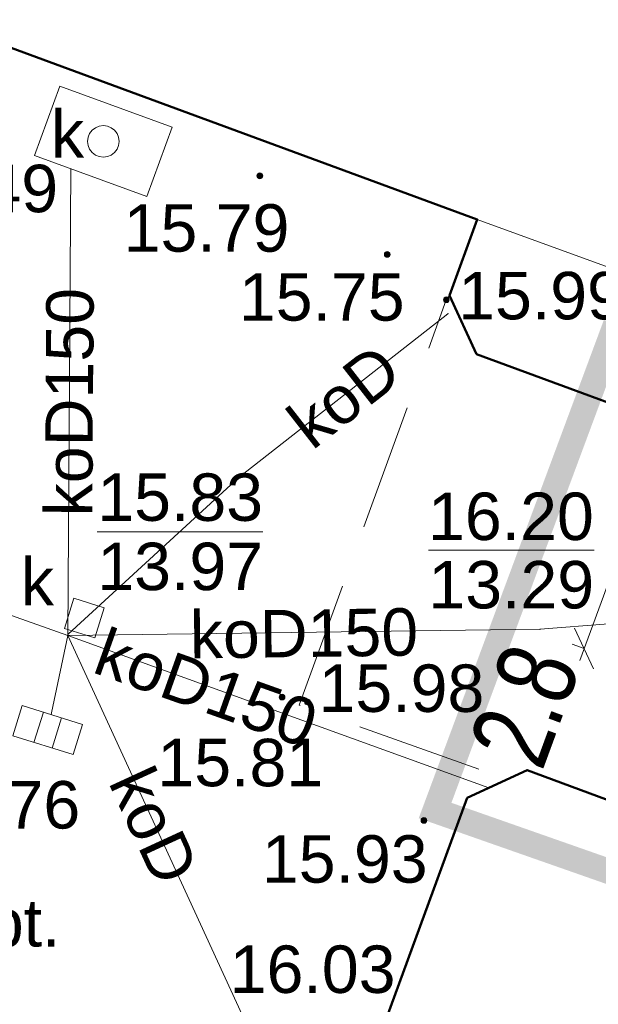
# Model space of a CAD drawing. Extents: x 5470850 to 5471103, y 5921888 to 5922012.
# Tile 24 of 44: x 5470985.53 to 5470994.68, y 5921940.26 to 5921955.82. Entities that reach past the tile are written whole.
import ezdxf
from ezdxf.enums import TextEntityAlignment as Align

# ---------------------------------------------------------------- set-up
doc = ezdxf.new("R2010")
doc.units = 0
doc.header["$PDSIZE"] = 0.75
for name, pattern in [('budynki akt$0$DASHED', [19.05, 12.7, -6.35]), ('PRZER2-1', [3, 2, -1]), ('PRZER3-1', [4, 3, -1])]:
    doc.linetypes.add(name, pattern=pattern)
doc.layers.get('0').update_dxf_attribs({"linetype": 'CONTINUOUS', "lineweight": 13})
doc.layers.get('Defpoints').update_dxf_attribs({"linetype": 'CONTINUOUS'})
for name, color, linetype, lineweight in [('000_wymiarowanie ', 7, 'CONTINUOUS', 0), ('A_GRANICA OPRACOWANIA', 7, 'CONTINUOUS', 0), ('GES_UrzadzeniaSiecKanalizacyjna_P', 7, 'CONTINUOUS', 18), ('GESBLO', 7, 'CONTINUOUS', 18), ('GESBZO', 7, 'CONTINUOUS', 50), ('GSPPRB', 7, 'CONTINUOUS', 20), ('GSSKOA', 7, 'PRZER3-1', 18), ('GULKPR', 36, 'CONTINUOUS', 18), ('GULKPR_O', 36, 'CONTINUOUS', 18), ('GUPIWZ', 7, 'CONTINUOUS', 18), ('GUPIWZ_O', 7, 'CONTINUOUS', 18), ('GUPKSD', 36, 'CONTINUOUS', 18), ('GUPPRZ', 7, 'CONTINUOUS', 18), ('GUPPRZ_O', 7, 'CONTINUOUS', 18), ('GUSIKP', 7, 'CONTINUOUS', 18), ('OT_Rzedna', 7, 'CONTINUOUS', 18), ('OTKU_O', 7, 'CONTINUOUS', 18), ('wysokosci', 7, 'CONTINUOUS', 18)]:
    doc.layers.add(name, color=color, linetype=linetype, lineweight=lineweight)
doc.styles.add('Arial', font='arial.ttf')
doc.styles.add('GEO-INFO', font='arial.ttf')
doc.styles.add('narrow b. maly', font='ARIALN.TTF', dxfattribs={"width": 0.9})
doc.dimstyles.new('1-5', dxfattribs={"dimscale": 0, "dimtxt": 1.25, "dimasz": 0.5, "dimexe": 0.2, "dimexo": 5, "dimgap": 0.1, "dimtad": 1, "dimzin": 9, "dimdsep": 46, "dimtxsty": 'narrow b. maly', "dimblk": 'OBLIQUE', "dimcen": 0.5, "dimdle": 0.2, "dimadec": 0, "dimazin": 0, "dimtfac": 1, "dimtdec": 1, "dimtix": 1, "dimtmove": 2, "dimatfit": 3, "dimfxl": 0, "dimtolj": 1, "dimtzin": 0, "dimlwd": -1, "dimlwe": -1, "dimarcsym": 0})

# ---------------------------------------------------------------- blocks, each defined once
blk = doc.blocks.new('POINT')
at = {"color": 0}
blk.add_point((0, 0), dxfattribs=at)
blk = doc.blocks.new('OKRAG_PELNY')
at = {"color": 0}
blk.add_lwpolyline([(0, 0.5), (0.12941, 0.482963), (0.25, 0.433013), (0.353553, 0.353553), (0.433013, 0.25), (0.482963, 0.12941), (0.5, 0), (0.482963, -0.12941), (0.433013, -0.25), (0.353553, -0.353553), (0.25, -0.433013), (0.12941, -0.482963), (0, -0.5), (-0.12941, -0.482963), (-0.25, -0.433013), (-0.353553, -0.353553), (-0.433013, -0.25), (-0.482963, -0.12941), (-0.5, 0), (-0.482963, 0.12941), (-0.433013, 0.25), (-0.353553, 0.353553), (-0.25, 0.433013), (-0.12941, 0.482963)], close=True, dxfattribs=at)
blk = doc.blocks.new('KWADRAT_NIEPRZEZR')
at = {"color": 0}
blk.add_lwpolyline([(-0.5, -0.5), (0.5, -0.5), (0.5, 0.5), (-0.5, 0.5)], close=True, dxfattribs=at)
blk = doc.blocks.new('OTRS')
at = {"linetype": 'Continuous', "lineweight": 13}
blk.add_hatch(color=0, dxfattribs=at).paths.add_polyline_path([(0, -0.091, 1), (0, 0.091, 1)])
at = {"color": 0, "linetype": 'Continuous', "lineweight": 13}
blk.add_circle((0, 0), 0.0906, dxfattribs=at)
blk = doc.blocks.new('SUKK')
at = {"color": 0, "linetype": 'Continuous', "lineweight": 18}
blk.add_wipeout([(1, 0.5), (1, -0.5), (-1, -0.5), (-1, 0.5)], dxfattribs=at)
at = {"color": 0, "linetype": 'Continuous', "lineweight": 18, "flags": 128}
blk.add_lwpolyline([(1, 0.5), (1, -0.5), (-1, -0.5), (-1, 0.5), (1, 0.5)], close=True, dxfattribs=at)
for points in [[(-0.3, 0.5), (-0.3, -0.5)], [(0.3, 0.5), (0.3, -0.5)]]:
    blk.add_lwpolyline(points, dxfattribs=at)
blk = doc.blocks.new('_Oblique')
at = {"color": 0, "linetype": 'ByBlock', "lineweight": -2}
blk.add_line((-0.5, -0.5), (0.5, 0.5), dxfattribs=at)
blk = doc.blocks.new('*D30')
at = {"layer": '000_wymiarowanie ', "color": 0}
for p, q in [((5470995.488, 5921948.695), (5470994.383, 5921945.691)), ((5470995.419, 5921948.507), (5470995.231, 5921948.576)), ((5470994.452, 5921945.878), (5470994.264, 5921945.947))]:
    blk.add_line(p, q, dxfattribs=at)
at = {"layer": 'Defpoints', "color": 0}
for p in [(5470996.562, 5921948.087), (5470994.452, 5921945.878), (5470995.902, 5921945.345)]:
    blk.add_point(p, dxfattribs=at)
at = {"layer": '000_wymiarowanie ', "color": 0, "xscale": 0.5, "yscale": 0.5, "zscale": 0.5}
for p, rotation in [((5470995.419, 5921948.507), 69.81308599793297), ((5470994.452, 5921945.878), 249.8130859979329)]:
    blk.add_blockref('_Oblique', p, dxfattribs=dict(at, rotation=rotation))
at = {"layer": '000_wymiarowanie ', "color": 0, "insert": (5470993.517, 5921944.977), "char_height": 1.25, "attachment_point": 5, "rotation": 69.8131, "style": 'narrow b. maly'}
blk.add_mtext('\\A1;2.8', dxfattribs=at)

msp = doc.modelspace()

# ---------------------------------------------------------------- linework, layer by layer
at = {"color": 0, "linetype": 'PRZER2-1', "lineweight": 18, "flags": 128}
msp.add_lwpolyline([(5470989.948, 5921944.985), (5470992.274, 5921951.393), (5470992.326, 5921951.458), (5470992.753, 5921950.53), (5470999.972, 5921947.876), (5470997.921, 5921942.337), (5470993.55, 5921943.957), (5470993.236, 5921943.813), (5470989.948, 5921944.985)], dxfattribs=at)
at = {"layer": 'A_GRANICA OPRACOWANIA', "color": 1, "linetype": 'budynki akt$0$DASHED', "ltscale": 0.1}
msp.add_lwpolyline([(5470998.517, 5921941.068, 0.4, 0.4, 0), (5471001.222, 5921948.355, 0.4, 0.4, 0), (5470994.882, 5921950.813, 0.4, 0.4, 0), (5470992.096, 5921943.319, 0.4, 0.4, 0)], format="xyseb", close=True, dxfattribs=at)
at = {"layer": 'GESBLO', "color": 7, "linetype": 'Continuous', "lineweight": 18, "elevation": 10.18}
msp.add_lwpolyline([(5470986.245, 5921924.126), (5470986.024, 5921924.63), (5470985.832, 5921925.079), (5470987.978, 5921930.96), (5470986.365, 5921931.551), (5470985.929, 5921932.492), (5470987.899, 5921937.81), (5470988.836, 5921938.244), (5470990.455, 5921937.65), (5470992.605, 5921943.521), (5470993.55, 5921943.957), (5470997.921, 5921942.337), (5470999.972, 5921947.876), (5470992.753, 5921950.53), (5470992.326, 5921951.458), (5470992.763, 5921952.663), (5470984.186, 5921955.819), (5470980.62, 5921946.124), (5470981.932, 5921945.652), (5470976.327, 5921930.433), (5470975.026, 5921930.91), (5470974.3, 5921928.939), (5470970.279, 5921920.211)], dxfattribs=at)
at = {"layer": 'GESBLO', "color": 7, "linetype": 'Continuous', "lineweight": 18}
msp.add_lwpolyline([(5470992.753, 5921950.53), (5470992.753, 5921950.53), (5470992.326, 5921951.458), (5470992.326, 5921951.458), (5470992.763, 5921952.663), (5471000.674, 5921949.784), (5470999.972, 5921947.876), (5470992.753, 5921950.53)], dxfattribs=at)
at = {"layer": 'GESBZO', "color": 1, "linetype": 'Continuous', "lineweight": 50, "elevation": 10.18}
msp.add_lwpolyline([(5470986.245, 5921924.126), (5470986.024, 5921924.63), (5470985.832, 5921925.079), (5470987.978, 5921930.96), (5470986.365, 5921931.551), (5470985.929, 5921932.492), (5470987.899, 5921937.81), (5470988.836, 5921938.244), (5470990.455, 5921937.65), (5470992.605, 5921943.521), (5470993.55, 5921943.957), (5470997.921, 5921942.337), (5470999.972, 5921947.876), (5470992.753, 5921950.53), (5470992.326, 5921951.458), (5470992.763, 5921952.663), (5470984.186, 5921955.819), (5470980.62, 5921946.124), (5470981.932, 5921945.652), (5470976.327, 5921930.433), (5470975.026, 5921930.91), (5470974.3, 5921928.939), (5470970.279, 5921920.211)], dxfattribs=at)
at = {"layer": 'GSPPRB', "color": 7, "linetype": 'Continuous', "lineweight": 20}
for p in [(5470992.298, 5921951.171, 10.28), (5470988.996, 5921948.59, 10.28), (5470993.757, 5921946.185, 10.28)]:
    msp.add_point(p, dxfattribs=at)
at = {"layer": 'GSSKOA', "color": 7, "linetype": 'PRZER3-1', "lineweight": 18, "ltscale": 0.5, "elevation": 10.18}
msp.add_lwpolyline([(5470990.455, 5921937.65), (5470992.605, 5921943.521), (5470993.55, 5921943.957), (5470997.921, 5921942.337), (5470999.972, 5921947.876), (5470992.753, 5921950.53), (5470992.326, 5921951.458), (5470992.763, 5921952.663), (5470984.186, 5921955.819), (5470983.81, 5921954.788), (5470985.03, 5921954.339), (5470984.117, 5921951.882), (5470984.117, 5921951.882), (5470982.902, 5921952.335), (5470981.55, 5921948.65)], dxfattribs=at)
at = {"layer": 'GULKPR', "color": 36, "linetype": 'Continuous', "lineweight": 18, "elevation": 10.14}
for points in [[(5470986.286, 5921946.084), (5470986.336, 5921953.463)], [(5470986.286, 5921946.084), (5470986.296, 5921946.108), (5470988.996, 5921948.59), (5470992.298, 5921951.171)], [(5470986.286, 5921946.084), (5470981.07, 5921947.934)], [(5470986.286, 5921946.084), (5470993.757, 5921946.185), (5470994.839, 5921946.267)], [(5470986.286, 5921946.084), (5470985.971, 5921944.59)], [(5470986.286, 5921946.084), (5470992.944, 5921943.677)], [(5470986.286, 5921946.084), (5470989.045, 5921940.088), (5470989.674, 5921939.551)]]:
    msp.add_lwpolyline(points, dxfattribs=at)
at = {"layer": 'GUPPRZ_O', "color": 36, "linetype": 'Continuous', "lineweight": 9, "elevation": 10.8, "flags": 128}
for points in [[(5470986.754, 5921947.725), (5470989.374, 5921947.725)], [(5470991.99, 5921947.436), (5470994.611, 5921947.436)]]:
    msp.add_lwpolyline(points, dxfattribs=at)
at = {"layer": 'GUSIKP', "color": 36, "linetype": 'Continuous', "lineweight": 18, "elevation": 10.14}
msp.add_lwpolyline([(5470986.16, 5921954.766), (5470987.938, 5921954.121), (5470987.54, 5921953.026), (5470985.762, 5921953.671)], close=True, dxfattribs=at)
at = {"layer": 'OT_Rzedna', "color": 7}
msp.add_point((5470989.676, 5921945.111), dxfattribs=at)

# ---------------------------------------------------------------- block references
at = {"layer": 'GUPIWZ', "color": 7, "lineweight": 18, "xscale": 0.5, "yscale": 0.5}
msp.add_blockref('OKRAG_PELNY', (5470986.85, 5921953.896, 10.18), dxfattribs=at)
at = {"layer": 'GUPIWZ', "color": 7, "lineweight": 18, "xscale": 0.5, "yscale": 0.5, "rotation": 72.80073604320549}
msp.add_blockref('KWADRAT_NIEPRZEZR', (5470986.55, 5921946.36), dxfattribs=at)
at = {"layer": 'GUPKSD', "color": 36, "lineweight": 18, "xscale": 0.5, "yscale": 0.5}
msp.add_blockref('POINT', (5470986.286, 5921946.084, 10.16), dxfattribs=at)
at = {"layer": 'GUPPRZ', "color": 36, "lineweight": 18}
for p in [(5470986.286, 5921946.084, 10.16), (5470985.659, 5921944.501, 10.16)]:
    msp.add_blockref('POINT', p, dxfattribs=at)
at = {"layer": 'OT_Rzedna', "color": 7, "linetype": 'Continuous', "xscale": 0.5, "yscale": 0.5, "zscale": 0.5}
for p in [(5470989.325, 5921953.351), (5470991.339, 5921952.109), (5470992.274, 5921951.393), (5470989.676, 5921945.111), (5470990.08, 5921945.034), (5470991.92, 5921943.162)]:
    msp.add_blockref('OTRS', p, dxfattribs=at)

# ---------------------------------------------------------------- texts
at = {"layer": 'GULKPR_O', "color": 36, "linetype": 'Continuous', "lineweight": 0, "style": 'GEO-INFO'}
msp.add_text('koD150', height=0.75, rotation=89.612, dxfattribs=at).set_placement((5470986.311, 5921949.774, 10.8), align=Align.MIDDLE_CENTER)
for s, rotation, p in [('koD', 38.0016, (5470990.647, 5921949.881, 10.8)), ('koD150', 0.775, (5470990.022, 5921946.135, 10.8)), ('koD150', 340.3675, (5470988.482, 5921945.271, 10.8)), ('koD', 294.7123, (5470987.665, 5921943.086, 10.8))]:
    msp.add_text(s, height=0.75, rotation=rotation, dxfattribs=at).set_placement(p, align=Align.MIDDLE)
at = {"layer": 'GUPIWZ_O', "color": 7, "linetype": 'Continuous', "lineweight": 0, "style": 'GEO-INFO'}
for p in [(5470986.545, 5921953.64, 10.8), (5470986.068, 5921946.563, 10.8)]:
    msp.add_text('k', height=0.75, dxfattribs=at).set_placement(p, align=Align.RIGHT)
at = {"layer": 'GUPPRZ_O', "color": 36, "linetype": 'Continuous', "lineweight": 0, "style": 'GEO-INFO'}
for s, p in [('15.83', (5470986.754, 5921947.897)), ('13.97', (5470986.754, 5921946.802)), ('13.29', (5470991.99, 5921946.513))]:
    msp.add_text(s, height=0.75, dxfattribs=at).set_placement(p)
for s, p in [('16.20', (5470991.985, 5921947.969, 10.8)), ('15.76', (5470983.863, 5921943.409, 10.8)), ('16.03', (5470988.849, 5921940.81, 10.8))]:
    msp.add_text(s, height=0.75, dxfattribs=at).set_placement(p, align=Align.MIDDLE_LEFT)
at = {"layer": 'OTKU_O', "color": 7, "linetype": 'Continuous', "lineweight": 0, "style": 'Arial'}
msp.add_text('bt.', height=0.75, dxfattribs=at).set_placement((5470985.59, 5921941.168, 10.8), align=Align.CENTER)
at = {"layer": 'wysokosci', "color": 7, "style": 'GEO-INFO'}
for s, p in [('15.49', (5470983.513, 5921953.526)), ('15.79', (5470987.171, 5921952.902)), ('15.75', (5470988.993, 5921951.812)), ('15.99', (5470992.461, 5921951.833)), ('15.98', (5470990.253, 5921945.627)), ('15.81', (5470987.705, 5921944.452)), ('15.93', (5470989.357, 5921942.928))]:
    msp.add_text(s, height=0.75, dxfattribs=at).set_placement(p, align=Align.TOP_LEFT)

# ---------------------------------------------------------------- dimensions: what is measured, and where the dimension line sits
at = {"layer": '000_wymiarowanie ', "color": 5}
dim = msp.add_linear_dim(base=(5470994.452, 5921945.878), p1=(5470996.562, 5921948.087), p2=(5470995.902, 5921945.345), angle=69.8131, dimstyle='1-5', override={"dimscale": 1, "dimblk": 'Oblique'}, dxfattribs=at)
dim.commit()
dim.dimension.update_dxf_attribs({"geometry": '*D30', "text_midpoint": (5470993.517, 5921944.977), "dimtype": 160})

# ---------------------------------------------------------------- next in the draw order: block references
at = {"layer": 'GES_UrzadzeniaSiecKanalizacyjna_P', "linetype": 'Continuous', "xscale": 0.4999999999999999, "yscale": 0.5, "zscale": 0.5, "rotation": 342.6399999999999}
msp.add_blockref('SUKK', (5470985.971, 5921944.59), dxfattribs=at)

doc.saveas('drawing.dxf')
